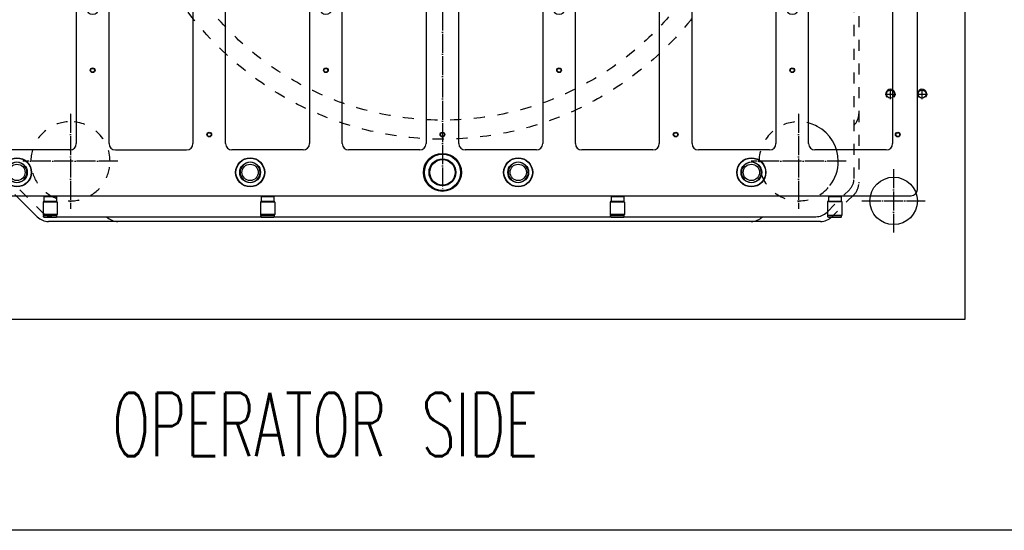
# Model space of a CAD drawing. Extents: x -1763 to 4575, y -3429 to 1051.
# Tile 61 of 174: x 1033 to 1655, y -2170 to -1847. Entities that reach past the tile are written whole.
import ezdxf

# ---------------------------------------------------------------- set-up
doc = ezdxf.new("R2010")
doc.units = 0
doc.linetypes.add('DASHED', pattern=[15, 7, -8])
doc.linetypes.add('DOT_CENTER', pattern=[14, 12, -1, 0, -1])
doc.layers.get('0').update_dxf_attribs({"linetype": 'CONTINUOUS'})
for name, color, linetype in [('1', 7, 'CONTINUOUS'), ('141', 7, 'CONTINUOUS'), ('16', 7, 'CONTINUOUS'), ('DIMPROHIDE', 7, 'CONTINUOUS'), ('OBJECT', 7, 'CONTINUOUS')]:
    doc.layers.add(name, color=color, linetype=linetype)
doc.styles.add('CONVERTER_1', font='txt.shx', dxfattribs={"width": 0.63})

# ---------------------------------------------------------------- blocks, each defined once
blk = doc.blocks.new('E7018-24101__385', base_point=(1600, -1958.68))
at = {"color": 1, "linetype": 'CONTINUOUS'}
for p, q in [((1596, -1485.08), (1004, -1485.08)), ((1000, -1489.08), (1000, -1652.38)), ((1283.71, -1493.76), (1285.37, -1490.42)), ((1286.63, -1490.42), (1288.29, -1493.76)), ((1311.71, -1493.76), (1313.37, -1490.42)), ((1314.63, -1490.42), (1316.29, -1493.76)), ((1600, -1652.38), (1600, -1489.08)), ((1285.3, -1494.77), (1284.33, -1494.77)), ((1285.3, -1498.31), (1285.3, -1494.77)), ((1286.7, -1494.77), (1286.7, -1498.31)), ((1287.67, -1494.77), (1286.7, -1494.77)), ((1313.3, -1494.77), (1312.33, -1494.77)), ((1313.3, -1498.31), (1313.3, -1494.77)), ((1314.7, -1494.77), (1314.7, -1498.31)), ((1315.67, -1494.77), (1314.7, -1494.77)), ((1286, -1499.01), (1286, -1499.01)), ((1314, -1499.01), (1314, -1499.01)), ((1019.69, -1514.06), (1064.69, -1514.06)), ((1093.35, -1514.06), (1138.35, -1514.06)), ((1167.01, -1514.06), (1212.01, -1514.06)), ((1240.67, -1514.06), (1285.67, -1514.06)), ((1314.33, -1514.06), (1359.33, -1514.06)), ((1387.99, -1514.06), (1432.99, -1514.06)), ((1461.65, -1514.06), (1506.65, -1514.06)), ((1535.31, -1514.06), (1580.31, -1514.06)), ((1015.69, -1518.06), (1015.69, -1610.74)), ((1068.69, -1518.06), (1068.69, -1610.74)), ((1089.35, -1610.74), (1089.35, -1518.06)), ((1142.35, -1518.06), (1142.35, -1610.74)), ((1163.01, -1610.74), (1163.01, -1518.06)), ((1216.01, -1518.06), (1216.01, -1610.74)), ((1236.67, -1610.74), (1236.67, -1518.06)), ((1289.67, -1518.06), (1289.67, -1610.74)), ((1310.33, -1610.74), (1310.33, -1518.06)), ((1363.33, -1518.06), (1363.33, -1610.74)), ((1383.99, -1610.74), (1383.99, -1518.06)), ((1436.99, -1518.06), (1436.99, -1610.74)), ((1457.65, -1610.74), (1457.65, -1518.06)), ((1510.65, -1518.06), (1510.65, -1610.74)), ((1531.31, -1610.74), (1531.31, -1518.06)), ((1584.31, -1518.06), (1584.31, -1610.74)), ((1075.02, -1603.78), (1075.02, -1618.88)), ((1083.02, -1618.88), (1083.02, -1603.78)), ((1222.34, -1603.78), (1222.34, -1618.88)), ((1230.34, -1618.88), (1230.34, -1603.78)), ((1369.66, -1603.78), (1369.66, -1618.88)), ((1377.66, -1618.88), (1377.66, -1603.78)), ((1516.98, -1603.78), (1516.98, -1618.88)), ((1524.98, -1618.88), (1524.98, -1603.78)), ((1064.69, -1614.74), (1019.69, -1614.74)), ((1138.35, -1614.74), (1093.35, -1614.74)), ((1212.01, -1614.74), (1167.01, -1614.74)), ((1285.67, -1614.74), (1240.67, -1614.74)), ((1359.33, -1614.74), (1314.33, -1614.74)), ((1432.99, -1614.74), (1387.99, -1614.74)), ((1506.65, -1614.74), (1461.65, -1614.74)), ((1580.31, -1614.74), (1535.31, -1614.74)), ((1027.02, -1622.88), (1027.02, -1627.28)), ((1075.02, -1618.88), (1031.02, -1618.88)), ((1075.22, -1618.88), (1075.02, -1618.88)), ((1075.22, -1618.88), (1075.32, -1618.88)), ((1075.32, -1618.88), (1082.72, -1618.88)), ((1082.72, -1618.88), (1082.82, -1618.88)), ((1083.02, -1618.88), (1082.82, -1618.88)), ((1127.02, -1618.88), (1083.02, -1618.88)), ((1131.02, -1627.28), (1131.02, -1622.88)), ((1174.34, -1622.88), (1174.34, -1627.28)), ((1222.34, -1618.88), (1178.34, -1618.88)), ((1222.34, -1618.88), (1222.54, -1618.88)), ((1222.54, -1618.88), (1222.64, -1618.88)), ((1222.64, -1618.88), (1230.04, -1618.88)), ((1230.04, -1618.88), (1230.14, -1618.88)), ((1230.14, -1618.88), (1230.34, -1618.88)), ((1274.34, -1618.88), (1230.34, -1618.88)), ((1278.34, -1627.28), (1278.34, -1622.88)), ((1321.66, -1622.88), (1321.66, -1627.28)), ((1369.66, -1618.88), (1325.66, -1618.88)), ((1369.66, -1618.88), (1369.86, -1618.88)), ((1369.86, -1618.88), (1369.96, -1618.88)), ((1369.96, -1618.88), (1377.36, -1618.88)), ((1377.36, -1618.88), (1377.46, -1618.88)), ((1377.46, -1618.88), (1377.66, -1618.88)), ((1421.66, -1618.88), (1377.66, -1618.88)), ((1425.66, -1627.28), (1425.66, -1622.88)), ((1468.98, -1622.88), (1468.98, -1627.28)), ((1516.98, -1618.88), (1472.98, -1618.88)), ((1516.98, -1618.88), (1517.18, -1618.88)), ((1517.18, -1618.88), (1517.28, -1618.88)), ((1517.28, -1618.88), (1524.68, -1618.88)), ((1524.68, -1618.88), (1524.78, -1618.88)), ((1524.78, -1618.88), (1524.98, -1618.88)), ((1568.98, -1618.88), (1524.98, -1618.88)), ((1572.98, -1627.28), (1572.98, -1622.88)), ((1019.69, -1634.88), (1138.35, -1634.88)), ((1031.02, -1631.28), (1127.02, -1631.28)), ((1178.34, -1631.28), (1274.34, -1631.28)), ((1325.66, -1631.28), (1421.66, -1631.28)), ((1461.65, -1634.88), (1580.31, -1634.88)), ((1472.98, -1631.28), (1568.98, -1631.28)), ((1015.69, -1804.88), (1015.69, -1638.88)), ((1142.35, -1638.88), (1142.35, -1804.88)), ((1223, -1641.88), (1171, -1641.88)), ((1429, -1641.88), (1377, -1641.88)), ((1457.65, -1804.88), (1457.65, -1638.88)), ((1584.31, -1638.88), (1584.31, -1804.88)), ((1166, -1646.88), (1166, -1796.88)), ((1228, -1796.88), (1228, -1646.88)), ((1372, -1646.88), (1372, -1796.88)), ((1434, -1796.88), (1434, -1646.88)), ((1000, -1652.38), (1000, -1652.98)), ((1000, -1652.98), (1000, -1790.78)), ((1600, -1652.38), (1600, -1652.98)), ((1600, -1790.78), (1600, -1652.98)), ((1000, -1791.38), (1000, -1790.78)), ((1600, -1791.38), (1600, -1790.78)), ((1000, -1791.38), (1000, -1954.68)), ((1600, -1954.68), (1600, -1791.38)), ((1171, -1801.88), (1223, -1801.88)), ((1377, -1801.88), (1429, -1801.88)), ((1138.35, -1808.88), (1019.69, -1808.88)), ((1580.31, -1808.88), (1461.65, -1808.88)), ((1127.02, -1812.48), (1031.02, -1812.48)), ((1274.34, -1812.48), (1178.34, -1812.48)), ((1421.66, -1812.48), (1325.66, -1812.48)), ((1568.98, -1812.48), (1472.98, -1812.48)), ((1027.02, -1816.48), (1027.02, -1820.88)), ((1131.02, -1820.88), (1131.02, -1816.48)), ((1174.34, -1816.48), (1174.34, -1820.88)), ((1278.34, -1820.88), (1278.34, -1816.48)), ((1321.66, -1816.48), (1321.66, -1820.88)), ((1425.66, -1820.88), (1425.66, -1816.48)), ((1468.98, -1816.48), (1468.98, -1820.88)), ((1572.98, -1820.88), (1572.98, -1816.48)), ((1031.02, -1824.88), (1075.02, -1824.88)), ((1075.02, -1824.88), (1075.22, -1824.88)), ((1075.02, -1824.88), (1075.02, -1839.98)), ((1075.32, -1824.88), (1075.22, -1824.88)), ((1082.72, -1824.88), (1075.32, -1824.88)), ((1082.82, -1824.88), (1082.72, -1824.88)), ((1082.82, -1824.88), (1083.02, -1824.88)), ((1083.02, -1824.88), (1127.02, -1824.88)), ((1083.02, -1839.98), (1083.02, -1824.88)), ((1178.34, -1824.88), (1222.34, -1824.88)), ((1222.54, -1824.88), (1222.34, -1824.88)), ((1222.34, -1824.88), (1222.34, -1839.98)), ((1222.64, -1824.88), (1222.54, -1824.88)), ((1230.04, -1824.88), (1222.64, -1824.88)), ((1230.14, -1824.88), (1230.04, -1824.88)), ((1230.34, -1824.88), (1230.14, -1824.88)), ((1230.34, -1824.88), (1274.34, -1824.88)), ((1230.34, -1839.98), (1230.34, -1824.88)), ((1325.66, -1824.88), (1369.66, -1824.88)), ((1369.86, -1824.88), (1369.66, -1824.88)), ((1369.66, -1824.88), (1369.66, -1839.98)), ((1369.96, -1824.88), (1369.86, -1824.88)), ((1377.36, -1824.88), (1369.96, -1824.88)), ((1377.46, -1824.88), (1377.36, -1824.88)), ((1377.66, -1824.88), (1377.46, -1824.88)), ((1377.66, -1824.88), (1421.66, -1824.88)), ((1377.66, -1839.98), (1377.66, -1824.88)), ((1472.98, -1824.88), (1516.98, -1824.88)), ((1517.18, -1824.88), (1516.98, -1824.88)), ((1516.98, -1824.88), (1516.98, -1839.98)), ((1517.28, -1824.88), (1517.18, -1824.88)), ((1524.68, -1824.88), (1517.28, -1824.88)), ((1524.78, -1824.88), (1524.68, -1824.88)), ((1524.98, -1824.88), (1524.78, -1824.88)), ((1524.98, -1824.88), (1568.98, -1824.88)), ((1524.98, -1839.98), (1524.98, -1824.88)), ((1015.69, -1925.7), (1015.69, -1833.02)), ((1019.69, -1829.02), (1064.69, -1829.02)), ((1068.69, -1833.02), (1068.69, -1925.7)), ((1089.35, -1925.7), (1089.35, -1833.02)), ((1093.35, -1829.02), (1138.35, -1829.02)), ((1142.35, -1833.02), (1142.35, -1925.7)), ((1163.01, -1925.7), (1163.01, -1833.02)), ((1167.01, -1829.02), (1212.01, -1829.02)), ((1216.01, -1833.02), (1216.01, -1925.7)), ((1236.67, -1925.7), (1236.67, -1833.02)), ((1240.67, -1829.02), (1285.67, -1829.02)), ((1289.67, -1833.02), (1289.67, -1925.7)), ((1310.33, -1925.7), (1310.33, -1833.02)), ((1314.33, -1829.02), (1359.33, -1829.02)), ((1363.33, -1833.02), (1363.33, -1925.7)), ((1383.99, -1925.7), (1383.99, -1833.02)), ((1387.99, -1829.02), (1432.99, -1829.02)), ((1436.99, -1833.02), (1436.99, -1925.7)), ((1457.65, -1925.7), (1457.65, -1833.02)), ((1461.65, -1829.02), (1506.65, -1829.02)), ((1510.65, -1833.02), (1510.65, -1925.7)), ((1531.31, -1925.7), (1531.31, -1833.02)), ((1535.31, -1829.02), (1580.31, -1829.02)), ((1584.31, -1833.02), (1584.31, -1925.7)), ((1064.69, -1929.7), (1019.69, -1929.7)), ((1093.35, -1929.7), (1138.35, -1929.7)), ((1212.01, -1929.7), (1167.01, -1929.7)), ((1285.67, -1929.7), (1240.67, -1929.7)), ((1359.33, -1929.7), (1314.33, -1929.7)), ((1432.99, -1929.7), (1387.99, -1929.7)), ((1506.65, -1929.7), (1461.65, -1929.7)), ((1580.31, -1929.7), (1535.31, -1929.7)), ((1004, -1958.68), (1596, -1958.68))]:
    blk.add_line(p, q, dxfattribs=at)
for centre, radius in [((1104.85, -1499.91), 9.2), ((1104.85, -1499.91), 9), ((1252.17, -1499.91), 9.2), ((1252.17, -1499.91), 9), ((1421.49, -1499.91), 9.2), ((1421.49, -1499.91), 9), ((1568.81, -1499.91), 9.2), ((1568.81, -1499.91), 9), ((1104.85, -1499.91), 6.55), ((1252.17, -1499.91), 6.55), ((1421.49, -1499.91), 6.55), ((1568.81, -1499.91), 6.55), ((1012.39, -1523.76), 1.5), ((1012.39, -1523.76), 1.2), ((1152.68, -1523.76), 1.5), ((1152.68, -1523.76), 1.2), ((1300, -1523.76), 1.5), ((1300, -1523.76), 1.2), ((1447.32, -1523.76), 1.5), ((1447.32, -1523.76), 1.2), ((1587.61, -1523.76), 1.5), ((1587.61, -1523.76), 1.2), ((1079.02, -1564.4), 1.5), ((1079.02, -1564.4), 1.2), ((1226.34, -1564.4), 1.5), ((1226.34, -1564.4), 1.2), ((1373.66, -1564.4), 1.5), ((1373.66, -1564.4), 1.2), ((1520.98, -1564.4), 1.5), ((1520.98, -1564.4), 1.2), ((1012.39, -1619.88), 1.5), ((1012.39, -1619.88), 1.2), ((1152.68, -1619.88), 1.5), ((1152.68, -1619.88), 1.2), ((1300, -1619.88), 1.5), ((1300, -1619.88), 1.2), ((1447.32, -1619.88), 1.5), ((1447.32, -1619.88), 1.2), ((1587.61, -1619.88), 1.5), ((1587.61, -1619.88), 1.2), ((1161.6, -1628.48), 2.5), ((1161.6, -1628.48), 2), ((1438.4, -1628.48), 2.5), ((1438.4, -1628.48), 2), ((1004.5, -1661.88), 2), ((1004.5, -1661.88), 1.6), ((1595.5, -1661.88), 2), ((1595.5, -1661.88), 1.6), ((1012.39, -1721.88), 1.5), ((1012.39, -1721.88), 1.2), ((1152.68, -1721.88), 1.5), ((1152.68, -1721.88), 1.2), ((1447.32, -1721.88), 1.5), ((1447.32, -1721.88), 1.2), ((1587.61, -1721.88), 1.5), ((1587.61, -1721.88), 1.2), ((1004.5, -1781.88), 2), ((1004.5, -1781.88), 1.6), ((1595.5, -1781.88), 2), ((1595.5, -1781.88), 1.6), ((1161.6, -1815.28), 2.5), ((1161.6, -1815.28), 2), ((1438.4, -1815.28), 2.5), ((1438.4, -1815.28), 2), ((1012.39, -1823.88), 1.5), ((1152.68, -1823.88), 1.5), ((1300, -1823.88), 1.5), ((1447.32, -1823.88), 1.5), ((1587.61, -1823.88), 1.5), ((1012.39, -1823.88), 1.2), ((1152.68, -1823.88), 1.2), ((1300, -1823.88), 1.2), ((1447.32, -1823.88), 1.2), ((1587.61, -1823.88), 1.2), ((1079.02, -1879.36), 1.5), ((1079.02, -1879.36), 1.2), ((1226.34, -1879.36), 1.5), ((1226.34, -1879.36), 1.2), ((1373.66, -1879.36), 1.5), ((1373.66, -1879.36), 1.2), ((1520.98, -1879.36), 1.5), ((1520.98, -1879.36), 1.2), ((1012.39, -1920), 1.5), ((1012.39, -1920), 1.2), ((1152.68, -1920), 1.5), ((1152.68, -1920), 1.2), ((1300, -1920), 1.5), ((1300, -1920), 1.2), ((1447.32, -1920), 1.5), ((1447.32, -1920), 1.2), ((1587.61, -1920), 1.5), ((1587.61, -1920), 1.2), ((1031.19, -1943.85), 9.2), ((1031.19, -1943.85), 9), ((1031.19, -1943.85), 6.55), ((1178.51, -1943.85), 9.2), ((1178.51, -1943.85), 9), ((1178.51, -1943.85), 6.55), ((1347.83, -1943.85), 9.2), ((1347.83, -1943.85), 9), ((1347.83, -1943.85), 6.55), ((1495.15, -1943.85), 9.2), ((1495.15, -1943.85), 9), ((1495.15, -1943.85), 6.55)]:
    blk.add_circle(centre, radius, dxfattribs=at)
for centre, radius, start, end in [((1004, -1489.08), 4, 90, 180), ((1596, -1489.08), 4, 0, 90), ((1286, -1490.73), 0.7, 26.56505, 153.43495), ((1314, -1490.73), 0.7, 26.56505, 153.43495), ((1104.85, -1499.91), 6.35, 0, 180), ((1252.17, -1499.91), 6.35, 0, 180), ((1284.33, -1494.07), 0.7, 153.43495, -90), ((1286, -1498.31), 0.7, 180, -90), ((1286, -1498.31), 0.7, -90, 0), ((1287.67, -1494.07), 0.7, -90, 26.56505), ((1312.33, -1494.07), 0.7, 153.43495, -90), ((1314, -1498.31), 0.7, 180, -90), ((1314, -1498.31), 0.7, -90, 0), ((1315.67, -1494.07), 0.7, -90, 26.56505), ((1421.49, -1499.91), 6.35, 0, 180), ((1568.81, -1499.91), 6.35, 0, 180), ((1104.85, -1499.91), 6.35, 180, 0), ((1252.17, -1499.91), 6.35, 180, 0), ((1421.49, -1499.91), 6.35, 180, 0), ((1568.81, -1499.91), 6.35, 180, 0), ((1019.69, -1518.06), 4, 90, 180), ((1064.69, -1518.06), 4, 0, 90), ((1093.35, -1518.06), 4, 90, 180), ((1138.35, -1518.06), 4, 0, 90), ((1167.01, -1518.06), 4, 90, 180), ((1212.01, -1518.06), 4, 0, 90), ((1240.67, -1518.06), 4, 90, 180), ((1285.67, -1518.06), 4, 0, 90), ((1314.33, -1518.06), 4, 90, 180), ((1359.33, -1518.06), 4, 0, 90), ((1387.99, -1518.06), 4, 90, 180), ((1432.99, -1518.06), 4, 0, 90), ((1461.65, -1518.06), 4, 90, 180), ((1506.65, -1518.06), 4, 0, 90), ((1535.31, -1518.06), 4, 90, 180), ((1580.31, -1518.06), 4, 0, 90), ((1079.02, -1603.78), 4, 0, 180), ((1226.34, -1603.78), 4, 0, 180), ((1373.66, -1603.78), 4, 0, 180), ((1520.98, -1603.78), 4, 0, 180), ((1019.69, -1610.74), 4, 180, -90), ((1064.69, -1610.74), 4, -90, 0), ((1093.35, -1610.74), 4, 180, -90), ((1138.35, -1610.74), 4, -90, 0), ((1167.01, -1610.74), 4, 180, -90), ((1212.01, -1610.74), 4, -90, 0), ((1240.67, -1610.74), 4, 180, -90), ((1285.67, -1610.74), 4, -90, 0), ((1314.33, -1610.74), 4, 180, -90), ((1359.33, -1610.74), 4, -90, 0), ((1387.99, -1610.74), 4, 180, -90), ((1432.99, -1610.74), 4, -90, 0), ((1461.65, -1610.74), 4, 180, -90), ((1506.65, -1610.74), 4, -90, 0), ((1535.31, -1610.74), 4, 180, -90), ((1580.31, -1610.74), 4, -90, 0), ((1031.02, -1622.88), 4, 90, 180), ((1127.02, -1622.88), 4, 0, 90), ((1178.34, -1622.88), 4, 90, 180), ((1274.34, -1622.88), 4, 0, 90), ((1325.66, -1622.88), 4, 90, 180), ((1421.66, -1622.88), 4, 0, 90), ((1472.98, -1622.88), 4, 90, 180), ((1568.98, -1622.88), 4, 0, 90), ((1031.02, -1627.28), 4, 180, -90), ((1127.02, -1627.28), 4, -90, 0), ((1178.34, -1627.28), 4, 180, -90), ((1274.34, -1627.28), 4, -90, 0), ((1325.66, -1627.28), 4, 180, -90), ((1421.66, -1627.28), 4, -90, 0), ((1472.98, -1627.28), 4, 180, -90), ((1568.98, -1627.28), 4, -90, 0), ((1019.69, -1638.88), 4, 90, 180), ((1138.35, -1638.88), 4, 0, 90), ((1461.65, -1638.88), 4, 90, 180), ((1580.31, -1638.88), 4, 0, 90), ((1171, -1646.88), 5, 90, 180), ((1223, -1646.88), 5, 0, 90), ((1377, -1646.88), 5, 90, 180), ((1429, -1646.88), 5, 0, 90), ((1300, -1721.88), 50, 90, -90), ((1300, -1721.88), 50, -90, 90), ((1171, -1796.88), 5, 180, -90), ((1223, -1796.88), 5, -90, 0), ((1377, -1796.88), 5, 180, -90), ((1429, -1796.88), 5, -90, 0), ((1019.69, -1804.88), 4, 180, -90), ((1138.35, -1804.88), 4, -90, 0), ((1461.65, -1804.88), 4, 180, -90), ((1580.31, -1804.88), 4, -90, 0), ((1031.02, -1816.48), 4, 90, 180), ((1127.02, -1816.48), 4, 0, 90), ((1178.34, -1816.48), 4, 90, 180), ((1274.34, -1816.48), 4, 0, 90), ((1325.66, -1816.48), 4, 90, 180), ((1421.66, -1816.48), 4, 0, 90), ((1472.98, -1816.48), 4, 90, 180), ((1568.98, -1816.48), 4, 0, 90), ((1031.02, -1820.88), 4, 180, -90), ((1127.02, -1820.88), 4, -90, 0), ((1178.34, -1820.88), 4, 180, -90), ((1274.34, -1820.88), 4, -90, 0), ((1325.66, -1820.88), 4, 180, -90), ((1421.66, -1820.88), 4, -90, 0), ((1472.98, -1820.88), 4, 180, -90), ((1568.98, -1820.88), 4, -90, 0), ((1019.69, -1833.02), 4, 90, 180), ((1064.69, -1833.02), 4, 0, 90), ((1093.35, -1833.02), 4, 90, 180), ((1138.35, -1833.02), 4, 0, 90), ((1167.01, -1833.02), 4, 90, 180), ((1212.01, -1833.02), 4, 0, 90), ((1240.67, -1833.02), 4, 90, 180), ((1285.67, -1833.02), 4, 0, 90), ((1314.33, -1833.02), 4, 90, 180), ((1359.33, -1833.02), 4, 0, 90), ((1387.99, -1833.02), 4, 90, 180), ((1432.99, -1833.02), 4, 0, 90), ((1461.65, -1833.02), 4, 90, 180), ((1506.65, -1833.02), 4, 0, 90), ((1535.31, -1833.02), 4, 90, 180), ((1580.31, -1833.02), 4, 0, 90), ((1079.02, -1839.98), 4, 180, 0), ((1226.34, -1839.98), 4, 180, 0), ((1373.66, -1839.98), 4, 180, 0), ((1520.98, -1839.98), 4, 180, 0), ((1019.69, -1925.7), 4, 180, -90), ((1064.69, -1925.7), 4, -90, 0), ((1093.35, -1925.7), 4, 180, -90), ((1138.35, -1925.7), 4, -90, 0), ((1167.01, -1925.7), 4, 180, -90), ((1212.01, -1925.7), 4, -90, 0), ((1240.67, -1925.7), 4, 180, -90), ((1285.67, -1925.7), 4, -90, 0), ((1314.33, -1925.7), 4, 180, -90), ((1359.33, -1925.7), 4, -90, 0), ((1387.99, -1925.7), 4, 180, -90), ((1432.99, -1925.7), 4, -90, 0), ((1461.65, -1925.7), 4, 180, -90), ((1506.65, -1925.7), 4, -90, 0), ((1535.31, -1925.7), 4, 180, -90), ((1580.31, -1925.7), 4, -90, 0), ((1031.19, -1943.85), 6.35, 0, 180), ((1178.51, -1943.85), 6.35, 0, 180), ((1347.83, -1943.85), 6.35, 0, 180), ((1495.15, -1943.85), 6.35, 0, 180), ((1031.19, -1943.85), 6.35, 180, 0), ((1178.51, -1943.85), 6.35, 180, 0), ((1347.83, -1943.85), 6.35, 180, 0), ((1495.15, -1943.85), 6.35, 180, 0), ((1004, -1954.68), 4, 180, -90), ((1596, -1954.68), 4, -90, 0)]:
    blk.add_arc(centre, radius, start, end, dxfattribs=at)
blk = doc.blocks.new('E2812-23753-0__434', base_point=(1414.79, -1972.18))
at = {"color": 1, "linetype": 'CONTINUOUS'}
for p, q in [((1407.99, -1958.68), (1407.99, -1958.88)), ((1412.99, -1958.68), (1412.99, -1958.88)), ((1406.19, -1971.88), (1406.19, -1971.18)), ((1406.19, -1971.18), (1406.59, -1971.18)), ((1407.99, -1971.18), (1406.59, -1971.18)), ((1412.99, -1971.18), (1407.99, -1971.18)), ((1414.39, -1971.18), (1412.99, -1971.18)), ((1414.39, -1971.18), (1414.79, -1971.18)), ((1414.79, -1971.88), (1414.79, -1971.18)), ((1406.19, -1971.88), (1414.79, -1971.88)), ((1406.49, -1972.18), (1406.19, -1971.88)), ((1406.49, -1972.18), (1414.49, -1972.18)), ((1414.49, -1972.18), (1414.79, -1971.88))]:
    blk.add_line(p, q, dxfattribs=at)
blk = doc.blocks.new('BEARING_HK0509__435', base_point=(1414.99, -1971.18))
at = {"color": 1, "linetype": 'CONTINUOUS'}
for p, q in [((1414.99, -1962.78), (1405.99, -1962.78)), ((1405.99, -1962.78), (1405.99, -1970.58)), ((1406.69, -1962.18), (1406.59, -1962.18)), ((1406.69, -1962.18), (1410.49, -1962.18)), ((1410.49, -1962.18), (1414.29, -1962.18)), ((1414.39, -1962.18), (1414.29, -1962.18)), ((1414.99, -1962.78), (1414.99, -1970.58)), ((1414.99, -1970.58), (1405.99, -1970.58)), ((1407.99, -1971.18), (1406.59, -1971.18)), ((1412.99, -1971.18), (1407.99, -1971.18)), ((1414.39, -1971.18), (1412.99, -1971.18))]:
    blk.add_line(p, q, dxfattribs=at)
for centre, start, end in [((1406.59, -1962.78), 90, 180), ((1414.39, -1962.78), 0, 90), ((1406.59, -1970.58), 180, -90), ((1414.39, -1970.58), -90, 0)]:
    blk.add_arc(centre, 0.6, start, end, dxfattribs=at)
blk = doc.blocks.new('24791-0S111__436', base_point=(1414.49, -1962.18))
at = {"color": 1, "linetype": 'CONTINUOUS'}
for p, q in [((1406.69, -1958.88), (1406.49, -1959.08)), ((1406.49, -1959.08), (1410.49, -1959.08)), ((1406.49, -1959.08), (1406.49, -1961.98)), ((1406.69, -1958.88), (1410.49, -1958.88)), ((1410.49, -1958.88), (1414.29, -1958.88)), ((1410.49, -1959.08), (1414.49, -1959.08)), ((1414.29, -1958.88), (1414.49, -1959.08)), ((1414.49, -1959.08), (1414.49, -1961.98)), ((1406.69, -1962.18), (1406.49, -1961.98)), ((1406.49, -1961.98), (1410.49, -1961.98)), ((1406.69, -1962.18), (1410.49, -1962.18)), ((1410.49, -1961.98), (1414.49, -1961.98)), ((1410.49, -1962.18), (1414.29, -1962.18)), ((1414.29, -1962.18), (1414.49, -1961.98))]:
    blk.add_line(p, q, dxfattribs=at)
blk = doc.blocks.new('BEARING_ASSY1_7__437', base_point=(1414.99, -1972.18))
for name, p in [('E2812-23753-0__434', (1414.79, -1972.18)), ('24791-0S111__436', (1414.49, -1962.18)), ('BEARING_HK0509__435', (1414.99, -1971.18))]:
    blk.add_blockref(name, p)
blk = doc.blocks.new('BEARING_HK0509__438', base_point=(1552.31, -1971.18))
at = {"color": 1, "linetype": 'CONTINUOUS'}
for p, q in [((1543.31, -1962.18), (1543.31, -1971.18)), ((1544.01, -1962.18), (1543.31, -1962.18)), ((1544.01, -1962.18), (1547.81, -1962.18)), ((1547.81, -1962.18), (1551.61, -1962.18)), ((1552.31, -1962.18), (1551.61, -1962.18)), ((1552.31, -1962.18), (1552.31, -1971.18)), ((1543.51, -1971.18), (1543.31, -1971.18)), ((1545.31, -1971.18), (1543.51, -1971.18)), ((1550.31, -1971.18), (1545.31, -1971.18)), ((1552.11, -1971.18), (1550.31, -1971.18)), ((1552.31, -1971.18), (1552.11, -1971.18))]:
    blk.add_line(p, q, dxfattribs=at)
blk = doc.blocks.new('E2812-23753-0__439', base_point=(1552.11, -1972.18))
at = {"color": 1, "linetype": 'CONTINUOUS'}
for p, q in [((1545.31, -1958.68), (1545.31, -1958.88)), ((1550.31, -1958.68), (1550.31, -1958.88)), ((1543.51, -1971.88), (1543.51, -1971.18)), ((1545.31, -1971.18), (1543.51, -1971.18)), ((1550.31, -1971.18), (1545.31, -1971.18)), ((1552.11, -1971.18), (1550.31, -1971.18)), ((1552.11, -1971.88), (1552.11, -1971.18)), ((1543.51, -1971.88), (1552.11, -1971.88)), ((1543.81, -1972.18), (1543.51, -1971.88)), ((1543.81, -1972.18), (1551.81, -1972.18)), ((1551.81, -1972.18), (1552.11, -1971.88))]:
    blk.add_line(p, q, dxfattribs=at)
blk = doc.blocks.new('24791-0S111__440', base_point=(1551.81, -1962.18))
at = {"color": 1, "linetype": 'CONTINUOUS'}
for p, q in [((1544.01, -1958.88), (1543.81, -1959.08)), ((1543.81, -1959.08), (1547.81, -1959.08)), ((1543.81, -1959.08), (1543.81, -1961.98)), ((1544.01, -1958.88), (1547.81, -1958.88)), ((1547.81, -1958.88), (1551.61, -1958.88)), ((1547.81, -1959.08), (1551.81, -1959.08)), ((1551.61, -1958.88), (1551.81, -1959.08)), ((1551.81, -1959.08), (1551.81, -1961.98)), ((1544.01, -1962.18), (1543.81, -1961.98)), ((1543.81, -1961.98), (1547.81, -1961.98)), ((1544.01, -1962.18), (1547.81, -1962.18)), ((1547.81, -1961.98), (1551.81, -1961.98)), ((1547.81, -1962.18), (1551.61, -1962.18)), ((1551.61, -1962.18), (1551.81, -1961.98))]:
    blk.add_line(p, q, dxfattribs=at)
blk = doc.blocks.new('BEARING_ASSY1_6__441', base_point=(1552.31, -1972.18))
for name, p in [('E2812-23753-0__439', (1552.11, -1972.18)), ('24791-0S111__440', (1551.81, -1962.18)), ('BEARING_HK0509__438', (1552.31, -1971.18))]:
    blk.add_blockref(name, p)
blk = doc.blocks.new('E2812-23753-0__442', base_point=(1193.81, -1972.18))
at = {"color": 1, "linetype": 'CONTINUOUS'}
for p, q in [((1187.01, -1958.68), (1187.01, -1958.88)), ((1192.01, -1958.68), (1192.01, -1958.88)), ((1185.21, -1971.88), (1185.21, -1971.18)), ((1185.21, -1971.18), (1185.61, -1971.18)), ((1187.01, -1971.18), (1185.61, -1971.18)), ((1192.01, -1971.18), (1187.01, -1971.18)), ((1193.41, -1971.18), (1192.01, -1971.18)), ((1193.41, -1971.18), (1193.81, -1971.18)), ((1193.81, -1971.88), (1193.81, -1971.18)), ((1185.51, -1972.18), (1185.21, -1971.88)), ((1185.21, -1971.88), (1193.81, -1971.88)), ((1185.51, -1972.18), (1193.51, -1972.18)), ((1193.51, -1972.18), (1193.81, -1971.88))]:
    blk.add_line(p, q, dxfattribs=at)
blk = doc.blocks.new('BEARING_HK0509__443', base_point=(1194.01, -1971.18))
at = {"color": 1, "linetype": 'CONTINUOUS'}
for p, q in [((1194.01, -1962.78), (1185.01, -1962.78)), ((1185.01, -1962.78), (1185.01, -1970.58)), ((1185.71, -1962.18), (1185.61, -1962.18)), ((1185.71, -1962.18), (1189.51, -1962.18)), ((1189.51, -1962.18), (1193.31, -1962.18)), ((1193.41, -1962.18), (1193.31, -1962.18)), ((1194.01, -1962.78), (1194.01, -1970.58)), ((1194.01, -1970.58), (1185.01, -1970.58)), ((1187.01, -1971.18), (1185.61, -1971.18)), ((1192.01, -1971.18), (1187.01, -1971.18)), ((1193.41, -1971.18), (1192.01, -1971.18))]:
    blk.add_line(p, q, dxfattribs=at)
for centre, start, end in [((1185.61, -1962.78), 90, 180), ((1193.41, -1962.78), 0, 90), ((1185.61, -1970.58), 180, -90), ((1193.41, -1970.58), -90, 0)]:
    blk.add_arc(centre, 0.6, start, end, dxfattribs=at)
blk = doc.blocks.new('24791-0S111__444', base_point=(1193.51, -1962.18))
at = {"color": 1, "linetype": 'CONTINUOUS'}
for p, q in [((1185.71, -1958.88), (1185.51, -1959.08)), ((1185.51, -1959.08), (1189.51, -1959.08)), ((1185.51, -1959.08), (1185.51, -1961.98)), ((1185.71, -1958.88), (1189.51, -1958.88)), ((1189.51, -1958.88), (1193.31, -1958.88)), ((1189.51, -1959.08), (1193.51, -1959.08)), ((1193.31, -1958.88), (1193.51, -1959.08)), ((1193.51, -1959.08), (1193.51, -1961.98)), ((1185.71, -1962.18), (1185.51, -1961.98)), ((1185.51, -1961.98), (1189.51, -1961.98)), ((1185.71, -1962.18), (1189.51, -1962.18)), ((1189.51, -1961.98), (1193.51, -1961.98)), ((1189.51, -1962.18), (1193.31, -1962.18)), ((1193.31, -1962.18), (1193.51, -1961.98))]:
    blk.add_line(p, q, dxfattribs=at)
blk = doc.blocks.new('BEARING_ASSY1_5__445', base_point=(1194.01, -1972.18))
for name, p in [('E2812-23753-0__442', (1193.81, -1972.18)), ('24791-0S111__444', (1193.51, -1962.18)), ('BEARING_HK0509__443', (1194.01, -1971.18))]:
    blk.add_blockref(name, p)
blk = doc.blocks.new('E2812-23753-0__446', base_point=(1056.49, -1972.18))
at = {"color": 1, "linetype": 'CONTINUOUS'}
for p, q in [((1049.69, -1958.68), (1049.69, -1958.88)), ((1054.69, -1958.68), (1054.69, -1958.88)), ((1047.89, -1971.18), (1048.29, -1971.18)), ((1047.89, -1971.88), (1047.89, -1971.18)), ((1049.69, -1971.18), (1048.29, -1971.18)), ((1054.69, -1971.18), (1049.69, -1971.18)), ((1056.09, -1971.18), (1054.69, -1971.18)), ((1056.09, -1971.18), (1056.49, -1971.18)), ((1056.49, -1971.88), (1056.49, -1971.18)), ((1047.89, -1971.88), (1056.49, -1971.88)), ((1048.19, -1972.18), (1047.89, -1971.88)), ((1048.19, -1972.18), (1056.19, -1972.18)), ((1056.19, -1972.18), (1056.49, -1971.88))]:
    blk.add_line(p, q, dxfattribs=at)
blk = doc.blocks.new('BEARING_HK0509__447', base_point=(1056.69, -1971.18))
at = {"color": 1, "linetype": 'CONTINUOUS'}
for p, q in [((1047.69, -1962.78), (1047.69, -1970.58)), ((1056.69, -1962.78), (1047.69, -1962.78)), ((1048.39, -1962.18), (1048.29, -1962.18)), ((1048.39, -1962.18), (1052.19, -1962.18)), ((1052.19, -1962.18), (1055.99, -1962.18)), ((1056.09, -1962.18), (1055.99, -1962.18)), ((1056.69, -1962.78), (1056.69, -1970.58)), ((1056.69, -1970.58), (1047.69, -1970.58)), ((1049.69, -1971.18), (1048.29, -1971.18)), ((1054.69, -1971.18), (1049.69, -1971.18)), ((1056.09, -1971.18), (1054.69, -1971.18))]:
    blk.add_line(p, q, dxfattribs=at)
for centre, start, end in [((1048.29, -1962.78), 90, 180), ((1056.09, -1962.78), 0, 90), ((1048.29, -1970.58), 180, -90), ((1056.09, -1970.58), -90, 0)]:
    blk.add_arc(centre, 0.6, start, end, dxfattribs=at)
blk = doc.blocks.new('24791-0S111__448', base_point=(1056.19, -1962.18))
at = {"color": 1, "linetype": 'CONTINUOUS'}
for p, q in [((1048.39, -1958.88), (1048.19, -1959.08)), ((1048.19, -1959.08), (1052.19, -1959.08)), ((1048.19, -1959.08), (1048.19, -1961.98)), ((1048.39, -1958.88), (1052.19, -1958.88)), ((1052.19, -1958.88), (1055.99, -1958.88)), ((1052.19, -1959.08), (1056.19, -1959.08)), ((1055.99, -1958.88), (1056.19, -1959.08)), ((1056.19, -1959.08), (1056.19, -1961.98)), ((1048.39, -1962.18), (1048.19, -1961.98)), ((1048.19, -1961.98), (1052.19, -1961.98)), ((1048.39, -1962.18), (1052.19, -1962.18)), ((1052.19, -1961.98), (1056.19, -1961.98)), ((1052.19, -1962.18), (1055.99, -1962.18)), ((1055.99, -1962.18), (1056.19, -1961.98))]:
    blk.add_line(p, q, dxfattribs=at)
blk = doc.blocks.new('BEARING_ASSY1_4__449', base_point=(1056.69, -1972.18))
for name, p in [('E2812-23753-0__446', (1056.49, -1972.18)), ('24791-0S111__448', (1056.19, -1962.18)), ('BEARING_HK0509__447', (1056.69, -1971.18))]:
    blk.add_blockref(name, p)
blk = doc.blocks.new('BEARINGS__450', base_point=(1552.31, -1972.18))
for name, p in [('BEARING_ASSY1_4__449', (1056.69, -1972.18)), ('BEARING_ASSY1_5__445', (1194.01, -1972.18)), ('BEARING_ASSY1_7__437', (1414.99, -1972.18)), ('BEARING_ASSY1_6__441', (1552.31, -1972.18))]:
    blk.add_blockref(name, p)
blk = doc.blocks.new('21791-0S112__473', base_point=(1312, -1955.85))
at = {"color": 1, "linetype": 'CONTINUOUS'}
for radius in [12, 11.45, 8.49, 8.03]:
    blk.add_circle((1300, -1943.85), radius, dxfattribs=at)
blk = doc.blocks.new('21791-0S112_1__474', base_point=(1238.34, -1511.91))
at = {"color": 1, "linetype": 'CONTINUOUS'}
for radius in [12, 11.45, 8.49, 8.02]:
    blk.add_circle((1226.34, -1499.91), radius, dxfattribs=at)
blk = doc.blocks.new('21791-0S112_2__475', base_point=(1385.66, -1511.91))
at = {"color": 1, "linetype": 'CONTINUOUS'}
for radius in [12, 11.45, 8.49, 8.03]:
    blk.add_circle((1373.66, -1499.91), radius, dxfattribs=at)
blk = doc.blocks.new('BUSHINGS_INTERFACE__476', base_point=(1385.66, -1955.85))
for name, p in [('21791-0S112_1__474', (1238.34, -1511.91)), ('21791-0S112_2__475', (1385.66, -1511.91)), ('21791-0S112__473', (1312, -1955.85))]:
    blk.add_blockref(name, p)
blk = doc.blocks.new('6960-0041-0_6__477', base_point=(1184.86, -1950.2))
at = {"color": 1, "linetype": 'CONTINUOUS'}
blk.add_circle((1178.51, -1943.85), 5.15, dxfattribs=at)
for start, end in [(0, 180), (180, 0)]:
    blk.add_arc((1178.51, -1943.85), 6.35, start, end, dxfattribs=at)
blk = doc.blocks.new('6960-0041-0_5__478', base_point=(1354.18, -1950.2))
at = {"color": 1, "linetype": 'CONTINUOUS'}
blk.add_circle((1347.83, -1943.85), 5.15, dxfattribs=at)
for start, end in [(0, 180), (180, 0)]:
    blk.add_arc((1347.83, -1943.85), 6.35, start, end, dxfattribs=at)
blk = doc.blocks.new('6960-0041-0_4__479', base_point=(1501.5, -1950.2))
at = {"color": 1, "linetype": 'CONTINUOUS'}
blk.add_circle((1495.15, -1943.85), 5.15, dxfattribs=at)
for start, end in [(0, 180), (180, 0)]:
    blk.add_arc((1495.15, -1943.85), 6.35, start, end, dxfattribs=at)
blk = doc.blocks.new('6960-0041-0_7__480', base_point=(1037.54, -1950.2))
at = {"color": 1, "linetype": 'CONTINUOUS'}
blk.add_circle((1031.19, -1943.85), 5.15, dxfattribs=at)
for start, end in [(0, 180), (180, 0)]:
    blk.add_arc((1031.19, -1943.85), 6.35, start, end, dxfattribs=at)
blk = doc.blocks.new('6960-0041-0_1__481', base_point=(1258.52, -1506.26))
at = {"color": 1, "linetype": 'CONTINUOUS'}
blk.add_circle((1252.17, -1499.91), 5.15, dxfattribs=at)
for start, end in [(0, 180), (180, 0)]:
    blk.add_arc((1252.17, -1499.91), 6.35, start, end, dxfattribs=at)
blk = doc.blocks.new('6960-0041-0_3__482', base_point=(1575.16, -1506.26))
at = {"color": 1, "linetype": 'CONTINUOUS'}
blk.add_circle((1568.81, -1499.91), 5.15, dxfattribs=at)
for start, end in [(0, 180), (180, 0)]:
    blk.add_arc((1568.81, -1499.91), 6.35, start, end, dxfattribs=at)
blk = doc.blocks.new('6960-0041-0__483', base_point=(1111.2, -1506.26))
at = {"color": 1, "linetype": 'CONTINUOUS'}
blk.add_circle((1104.85, -1499.91), 5.15, dxfattribs=at)
for start, end in [(0, 180), (180, 0)]:
    blk.add_arc((1104.85, -1499.91), 6.35, start, end, dxfattribs=at)
blk = doc.blocks.new('6960-0041-0_2__484', base_point=(1427.84, -1506.26))
at = {"color": 1, "linetype": 'CONTINUOUS'}
blk.add_circle((1421.49, -1499.91), 5.15, dxfattribs=at)
for start, end in [(0, 180), (180, 0)]:
    blk.add_arc((1421.49, -1499.91), 6.35, start, end, dxfattribs=at)
blk = doc.blocks.new('HOLEPLUGS__485', base_point=(1575.16, -1950.2))
for name, p in [('6960-0041-0__483', (1111.2, -1506.26)), ('6960-0041-0_1__481', (1258.52, -1506.26)), ('6960-0041-0_2__484', (1427.84, -1506.26)), ('6960-0041-0_3__482', (1575.16, -1506.26)), ('6960-0041-0_7__480', (1037.54, -1950.2)), ('6960-0041-0_6__477', (1184.86, -1950.2)), ('6960-0041-0_5__478', (1354.18, -1950.2)), ('6960-0041-0_4__479', (1501.5, -1950.2))]:
    blk.add_blockref(name, p)
blk = doc.blocks.new('SMALLPARTS__493', base_point=(1640, -1972.18))
for name, p in [('BEARINGS__450', (1552.31, -1972.18)), ('BUSHINGS_INTERFACE__476', (1385.66, -1955.85)), ('HOLEPLUGS__485', (1575.16, -1950.2))]:
    blk.add_blockref(name, p)
blk = doc.blocks.new('E7018-64101__494', base_point=(1640, -1972.18))
for name, p in [('SMALLPARTS__493', (1640, -1972.18)), ('E7018-24101__385', (1600, -1958.68))]:
    blk.add_blockref(name, p)
blk = doc.blocks.new('DUT_BOARD__495', base_point=(1584.31, -1929.7))
at = {"color": 1, "linetype": 'CONTINUOUS'}
for p, q in [((1019.69, -1514.06), (1064.69, -1514.06)), ((1093.35, -1514.06), (1138.35, -1514.06)), ((1167.01, -1514.06), (1212.01, -1514.06)), ((1240.67, -1514.06), (1285.67, -1514.06)), ((1314.33, -1514.06), (1359.33, -1514.06)), ((1387.99, -1514.06), (1432.99, -1514.06)), ((1461.65, -1514.06), (1506.65, -1514.06)), ((1535.31, -1514.06), (1580.31, -1514.06)), ((1015.69, -1518.06), (1015.69, -1610.74)), ((1068.69, -1518.06), (1068.69, -1610.74)), ((1089.35, -1610.74), (1089.35, -1518.06)), ((1142.35, -1518.06), (1142.35, -1610.74)), ((1163.01, -1610.74), (1163.01, -1518.06)), ((1216.01, -1518.06), (1216.01, -1610.74)), ((1236.67, -1610.74), (1236.67, -1518.06)), ((1289.67, -1518.06), (1289.67, -1610.74)), ((1310.33, -1610.74), (1310.33, -1518.06)), ((1363.33, -1518.06), (1363.33, -1610.74)), ((1383.99, -1610.74), (1383.99, -1518.06)), ((1436.99, -1518.06), (1436.99, -1610.74)), ((1457.65, -1610.74), (1457.65, -1518.06)), ((1510.65, -1518.06), (1510.65, -1610.74)), ((1531.31, -1610.74), (1531.31, -1518.06)), ((1584.31, -1518.06), (1584.31, -1610.74)), ((1064.69, -1614.74), (1019.69, -1614.74)), ((1138.35, -1614.74), (1093.35, -1614.74)), ((1212.01, -1614.74), (1167.01, -1614.74)), ((1285.67, -1614.74), (1240.67, -1614.74)), ((1359.33, -1614.74), (1314.33, -1614.74)), ((1432.99, -1614.74), (1387.99, -1614.74)), ((1506.65, -1614.74), (1461.65, -1614.74)), ((1580.31, -1614.74), (1535.31, -1614.74)), ((1019.69, -1634.88), (1138.35, -1634.88)), ((1461.65, -1634.88), (1580.31, -1634.88)), ((1015.69, -1804.88), (1015.69, -1638.88)), ((1142.35, -1638.88), (1142.35, -1804.88)), ((1457.65, -1804.88), (1457.65, -1638.88)), ((1584.31, -1638.88), (1584.31, -1804.88)), ((1138.35, -1808.88), (1019.69, -1808.88)), ((1580.31, -1808.88), (1461.65, -1808.88)), ((1015.69, -1925.7), (1015.69, -1833.02)), ((1019.69, -1829.02), (1064.69, -1829.02)), ((1068.69, -1833.02), (1068.69, -1925.7)), ((1089.35, -1925.7), (1089.35, -1833.02)), ((1093.35, -1829.02), (1138.35, -1829.02)), ((1142.35, -1833.02), (1142.35, -1925.7)), ((1163.01, -1925.7), (1163.01, -1833.02)), ((1167.01, -1829.02), (1212.01, -1829.02)), ((1216.01, -1833.02), (1216.01, -1925.7)), ((1236.67, -1925.7), (1236.67, -1833.02)), ((1240.67, -1829.02), (1285.67, -1829.02)), ((1289.67, -1833.02), (1289.67, -1925.7)), ((1310.33, -1925.7), (1310.33, -1833.02)), ((1314.33, -1829.02), (1359.33, -1829.02)), ((1363.33, -1833.02), (1363.33, -1925.7)), ((1383.99, -1925.7), (1383.99, -1833.02)), ((1387.99, -1829.02), (1432.99, -1829.02)), ((1436.99, -1833.02), (1436.99, -1925.7)), ((1457.65, -1925.7), (1457.65, -1833.02)), ((1461.65, -1829.02), (1506.65, -1829.02)), ((1510.65, -1833.02), (1510.65, -1925.7)), ((1531.31, -1925.7), (1531.31, -1833.02)), ((1535.31, -1829.02), (1580.31, -1829.02)), ((1584.31, -1833.02), (1584.31, -1925.7)), ((1064.69, -1929.7), (1019.69, -1929.7)), ((1093.35, -1929.7), (1138.35, -1929.7)), ((1212.01, -1929.7), (1167.01, -1929.7)), ((1285.67, -1929.7), (1240.67, -1929.7)), ((1359.33, -1929.7), (1314.33, -1929.7)), ((1432.99, -1929.7), (1387.99, -1929.7)), ((1506.65, -1929.7), (1461.65, -1929.7)), ((1580.31, -1929.7), (1535.31, -1929.7))]:
    blk.add_line(p, q, dxfattribs=at)
for centre, radius, start, end in [((1019.69, -1518.06), 4, 90, 180), ((1064.69, -1518.06), 4, 0, 90), ((1093.35, -1518.06), 4, 90, 180), ((1138.35, -1518.06), 4, 0, 90), ((1167.01, -1518.06), 4, 90, 180), ((1212.01, -1518.06), 4, 0, 90), ((1240.67, -1518.06), 4, 90, 180), ((1285.67, -1518.06), 4, 0, 90), ((1314.33, -1518.06), 4, 90, 180), ((1359.33, -1518.06), 4, 0, 90), ((1387.99, -1518.06), 4, 90, 180), ((1432.99, -1518.06), 4, 0, 90), ((1461.65, -1518.06), 4, 90, 180), ((1506.65, -1518.06), 4, 0, 90), ((1535.31, -1518.06), 4, 90, 180), ((1580.31, -1518.06), 4, 0, 90), ((1019.69, -1610.74), 4, 180, -90), ((1064.69, -1610.74), 4, -90, 0), ((1093.35, -1610.74), 4, 180, -90), ((1138.35, -1610.74), 4, -90, 0), ((1167.01, -1610.74), 4, 180, -90), ((1212.01, -1610.74), 4, -90, 0), ((1240.67, -1610.74), 4, 180, -90), ((1285.67, -1610.74), 4, -90, 0), ((1314.33, -1610.74), 4, 180, -90), ((1359.33, -1610.74), 4, -90, 0), ((1387.99, -1610.74), 4, 180, -90), ((1432.99, -1610.74), 4, -90, 0), ((1461.65, -1610.74), 4, 180, -90), ((1506.65, -1610.74), 4, -90, 0), ((1535.31, -1610.74), 4, 180, -90), ((1580.31, -1610.74), 4, -90, 0), ((1019.69, -1638.88), 4, 90, 180), ((1138.35, -1638.88), 4, 0, 90), ((1461.65, -1638.88), 4, 90, 180), ((1580.31, -1638.88), 4, 0, 90), ((1300, -1721.88), 50, 90, -90), ((1300, -1721.88), 50, -90, 90), ((1019.69, -1804.88), 4, 180, -90), ((1138.35, -1804.88), 4, -90, 0), ((1461.65, -1804.88), 4, 180, -90), ((1580.31, -1804.88), 4, -90, 0), ((1019.69, -1833.02), 4, 90, 180), ((1064.69, -1833.02), 4, 0, 90), ((1093.35, -1833.02), 4, 90, 180), ((1138.35, -1833.02), 4, 0, 90), ((1167.01, -1833.02), 4, 90, 180), ((1212.01, -1833.02), 4, 0, 90), ((1240.67, -1833.02), 4, 90, 180), ((1285.67, -1833.02), 4, 0, 90), ((1314.33, -1833.02), 4, 90, 180), ((1359.33, -1833.02), 4, 0, 90), ((1387.99, -1833.02), 4, 90, 180), ((1432.99, -1833.02), 4, 0, 90), ((1461.65, -1833.02), 4, 90, 180), ((1506.65, -1833.02), 4, 0, 90), ((1535.31, -1833.02), 4, 90, 180), ((1580.31, -1833.02), 4, 0, 90), ((1019.69, -1925.7), 4, 180, -90), ((1064.69, -1925.7), 4, -90, 0), ((1093.35, -1925.7), 4, 180, -90), ((1138.35, -1925.7), 4, -90, 0), ((1167.01, -1925.7), 4, 180, -90), ((1212.01, -1925.7), 4, -90, 0), ((1240.67, -1925.7), 4, 180, -90), ((1285.67, -1925.7), 4, -90, 0), ((1314.33, -1925.7), 4, 180, -90), ((1359.33, -1925.7), 4, -90, 0), ((1387.99, -1925.7), 4, 180, -90), ((1432.99, -1925.7), 4, -90, 0), ((1461.65, -1925.7), 4, 180, -90), ((1506.65, -1925.7), 4, -90, 0), ((1535.31, -1925.7), 4, 180, -90), ((1580.31, -1925.7), 4, -90, 0)]:
    blk.add_arc(centre, radius, start, end, dxfattribs=at)
blk = doc.blocks.new('STIFF_ASSY_DUTBD__496', base_point=(1640, -1972.18))
for name, p in [('E7018-64101__494', (1640, -1972.18)), ('DUT_BOARD__495', (1584.31, -1929.7))]:
    blk.add_blockref(name, p)
blk = doc.blocks.new('A1__574', base_point=(1640, -1972.18))
blk.add_blockref('STIFF_ASSY_DUTBD__496', (1640, -1972.18))
blk = doc.blocks.new('FRONT1__575', base_point=(1550.3, -1381.88))
blk.add_blockref('A1__574', (1640, -1972.18))
blk = doc.blocks.new('L1__576', base_point=(1550.3, -1381.88))
blk.add_blockref('FRONT1__575', (1550.3, -1381.88))
blk = doc.blocks.new('HEADPLATE_TEL', base_point=(934, -2216.07))
at = {"layer": '1', "color": 1, "linetype": 'DOT_CENTER'}
for p, q in [((1579.7, -1894.38), (1586.3, -1894.38)), ((1583, -1897.68), (1583, -1891.08)), ((1599.7, -1894.38), (1606.3, -1894.38)), ((1603, -1897.68), (1603, -1891.08))]:
    blk.add_line(p, q, dxfattribs=at)
at = {"layer": '1', "color": 7, "linetype": 'CONTINUOUS'}
for centre in [(1583, -1894.38), (1603, -1894.38)]:
    blk.add_circle(centre, 2.5, dxfattribs=at)
at = {"layer": '1', "color": 1, "linetype": 'CONTINUOUS'}
for centre, start, end in [((1583, -1894.38), 0, -136.9026), ((1583, -1894.38), -40.99553, 0), ((1603, -1894.38), 0, -136.9026), ((1603, -1894.38), -40.99553, 0)]:
    blk.add_arc(centre, 3, start, end, dxfattribs=at)
at = {"layer": '141', "color": 7, "linetype": 'DASHED'}
for p, q in [((1560, -1947.74), (1560, -1485.08)), ((1032.93, -1954.81), (1047.07, -1968.95)), ((1542.93, -1968.95), (1557.07, -1954.81))]:
    blk.add_line(p, q, dxfattribs=at)
at = {"layer": '141', "color": 7, "linetype": 'CONTINUOUS'}
blk.add_line((1054.14, -1971.88), (1535.86, -1971.88), dxfattribs=at)
at = {"layer": '141', "color": 7, "linetype": 'DASHED'}
for centre, start, end in [((1550, -1947.74), -45, 0), ((1054.14, -1961.88), -135, -90)]:
    blk.add_arc(centre, 10, start, end, dxfattribs=at)
at = {"layer": '141', "color": 7, "linetype": 'CONTINUOUS'}
blk.add_arc((1535.86, -1961.88), 10, -90, -45, dxfattribs=at)
at = {"layer": '16', "color": 1, "linetype": 'DOT_CENTER'}
for p, q in [((1300, -1489.68), (1300, -1954.08)), ((1525, -1906.88), (1525, -1966.88)), ((1555, -1936.88), (1495, -1936.88)), ((1585, -1941.88), (1585, -1981.88)), ((1565, -1961.88), (1605, -1961.88))]:
    blk.add_line(p, q, dxfattribs=at)
at = {"layer": 'DIMPROHIDE', "color": 7, "linetype": 'DASHED'}
for p, q in [((1563, -1485.08), (1563, -1950.74)), ((1560.07, -1957.81), (1545.93, -1971.95))]:
    blk.add_line(p, q, dxfattribs=at)
at = {"layer": 'DIMPROHIDE', "color": 7, "linetype": 'CONTINUOUS'}
for p, q in [((1630, -1786.38), (1630, -2036.88)), ((1044.07, -1971.95), (1029.93, -1957.81)), ((1538.86, -1974.88), (1051.14, -1974.88)), ((1630, -2036.88), (934, -2036.88))]:
    blk.add_line(p, q, dxfattribs=at)
at = {"layer": 'DIMPROHIDE', "color": 7, "linetype": 'DASHED'}
for radius in [201, 189]:
    blk.add_circle((1300, -1721.88), radius, dxfattribs=at)
at = {"layer": 'DIMPROHIDE', "color": 7, "linetype": 'CONTINUOUS'}
blk.add_circle((1585, -1961.88), 15, dxfattribs=at)
for centre, radius, start, end in [((1553, -1906.88), 10, -45.573, 0), ((1525, -1936.88), 25, 0, 61.8358), ((1525, -1936.88), 25, -37.76324, 0), ((1051.14, -1964.88), 10, -135, -90), ((1095, -1964.88), 10, -135.573, -90), ((1495, -1964.88), 10, -90, -44.427), ((1538.86, -1964.88), 10, -90, -45)]:
    blk.add_arc(centre, radius, start, end, dxfattribs=at)
at = {"layer": 'DIMPROHIDE', "color": 7, "linetype": 'DASHED'}
for centre, radius, start, end in [((1065, -1936.88), 25, 94.12887, -127.73426), ((1065, -1936.88), 25, 0, 94.12887), ((1525, -1936.88), 25, 61.8358, -37.76324), ((1065, -1936.88), 25, -127.73426, 0), ((1553, -1950.74), 10, -45, 0)]:
    blk.add_arc(centre, radius, start, end, dxfattribs=at)
at = {"layer": 'OBJECT', "color": 1, "linetype": 'DOT_CENTER'}
for p, q in [((1065, -1906.88), (1065, -1966.88)), ((1095, -1936.88), (1035, -1936.88))]:
    blk.add_line(p, q, dxfattribs=at)
blk = doc.blocks.new('TEXT__610', base_point=(-2000, -2800))
at = {"layer": '1', "color": 1, "linetype": 'CONTINUOUS'}
blk.add_line((4500, -2170), (-700, -2170), dxfattribs=at)
at = {"layer": '1', "color": 1, "style": 'CONVERTER_1', "width": 0.63}
blk.add_text('OPERATOR SIDE', height=40, dxfattribs=at).set_placement((1091.51, -2123.2))

msp = doc.modelspace()

# ---------------------------------------------------------------- block references
msp.add_blockref('L1__576', (1550.3, -1381.88))
at = {"layer": '1'}
for name, p in [('TEXT__610', (-2000, -2800)), ('HEADPLATE_TEL', (934, -2216.07))]:
    msp.add_blockref(name, p, dxfattribs=at)

doc.saveas('drawing.dxf')
